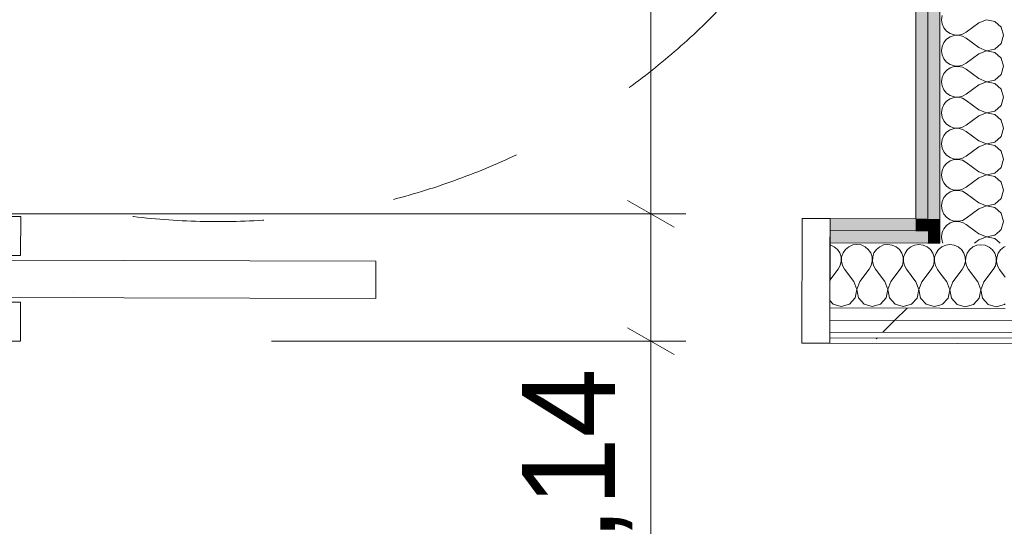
# Model space of a CAD drawing. Header units: millimetres. Extents: x -30280 to 19093, y -17460 to 4378.
# Tile 155 of 188: x -7171 to -6113, y -15644 to -15100. Entities that reach past the tile are written whole.
import ezdxf

# ---------------------------------------------------------------- set-up
doc = ezdxf.new("R2010")
doc.units = ezdxf.units.MM
doc.header["$MEASUREMENT"] = 0
doc.linetypes.add('Rayas Pequeñas', pattern=[282.222222, 141.111111, -141.111111])
doc.linetypes.add('Wipeout_Contour', pattern=[1000, 0, -1000])
for name, color, linetype, lineweight in [('Nuevo_01 2D_Mobiliari_Pluma_Nº__101', 252, 'Continuous', 5), ('Nuevo_06_COT_Generals_Pluma_Nº__1', 7, 'Continuous', 5), ('Nuevo_08_E_Envans secs_Pluma_Nº__1', 7, 'Continuous', 5), ('Nuevo_Puertas Archicad_Pluma_Nº__1', 7, 'Continuous', 5)]:
    doc.layers.add(name, color=color, linetype=linetype, lineweight=lineweight)
for name, color, linetype in [('Nuevo_06_COT_Generals', 7, 'Continuous'), ('Nuevo_08_E_Envans secs', 7, 'Continuous'), ('Nuevo_Puertas Archicad', 7, 'Continuous')]:
    doc.layers.add(name, color=color, linetype=linetype)
for name, color, linetype, lineweight, true_color in [('Nuevo_08_E_Envans secs_Pluma_Nº__102', 7, 'Continuous', 5, 0xcccccc), ('Nuevo_08_E_Envans secs_Pluma_Nº__171', 171, 'Continuous', 13, 0xaaaaff), ('Nuevo_08_E_Envans secs_Pluma_Nº__177', 7, 'Continuous', 15, 0xf7e046), ('Nuevo_08_E_Envans secs_Pluma_Nº__79', 7, 'Continuous', 5, 0xaaffd5)]:
    doc.layers.add(name, color=color, linetype=linetype, lineweight=lineweight, true_color=true_color)
doc.styles.add('Estilo_Generado_1', font='txt')
doc.dimstyles.new('Estilo_Generado__2', dxfattribs={"dimtxt": 100, "dimasz": 38, "dimexe": 0.18, "dimexo": 300, "dimgap": 0, "dimtad": 1, "dimlfac": 0.001, "dimzin": 0, "dimdsep": 46, "dimtxsty": 'Estilo_Generado_1', "dimblk": 'ARROWHEAD_2', "dimblk1": 'ARROWHEAD_2', "dimblk2": 'ARROWHEAD_2', "dimcen": 0.09, "dimclrd": 7, "dimclre": 7, "dimclrt": 7, "dimadec": 0, "dimazin": 0, "dimtfac": 1, "dimtdec": 4, "dimtmove": 0, "dimatfit": 3, "dimfxl": 0, "dimtolj": 1, "dimtzin": 0, "dimarcsym": 0})
pattern_1 = [(45, (0, 0), (-183.8478, 183.8478), [195, -65]), (45, (7e-14, 183.85), (-183.8478, 183.8478), [195, -65])]

# ---------------------------------------------------------------- blocks, each defined once
blk = doc.blocks.new('*X109')
at = {"layer": 'Nuevo_08_E_Envans secs_Pluma_Nº__102', "color": 254, "linetype": 'Continuous', "lineweight": 5, "true_color": 0xcccccc}
for p, q in [((-6300.2, -15342), (-6300.3, -15342)), ((-6295.9, -15343.9), (-6300.2, -15342)), ((-6292.4, -15346.8), (-6295.9, -15343.9)), ((-6280.1, -15343.9), (-6283.7, -15346.8)), ((-6275.9, -15342.1), (-6280.1, -15343.9)), ((-6271.4, -15341.4), (-6275.9, -15342.1)), ((-6266.8, -15342.1), (-6271.4, -15341.4)), ((-6262.6, -15343.9), (-6266.8, -15342.1)), ((-6259.1, -15346.9), (-6262.6, -15343.9)), ((-6246.8, -15344), (-6250.4, -15346.9)), ((-6242.6, -15342.1), (-6246.8, -15344)), ((-6238, -15341.5), (-6242.6, -15342.1)), ((-6233.5, -15342.2), (-6238, -15341.5)), ((-6229.3, -15344), (-6233.5, -15342.2)), ((-6225.7, -15347), (-6229.3, -15344)), ((-6213.5, -15344.1), (-6217, -15347)), ((-6209.3, -15342.2), (-6213.5, -15344.1)), ((-6204.7, -15341.6), (-6209.3, -15342.2)), ((-6200.2, -15342.2), (-6204.7, -15341.6)), ((-6195.9, -15344.1), (-6200.2, -15342.2)), ((-6192.4, -15347.1), (-6195.9, -15344.1)), ((-6182.1, -15345.8), (-6183.7, -15347.1)), ((-6289.8, -15350.6), (-6292.4, -15346.8)), ((-6288.4, -15355), (-6289.8, -15350.6)), ((-6288.2, -15359.6), (-6288.4, -15355)), ((-6287.8, -15355), (-6288, -15359.6)), ((-6286.3, -15350.6), (-6287.8, -15355)), ((-6283.7, -15346.8), (-6286.3, -15350.6)), ((-6256.5, -15350.7), (-6259.1, -15346.9)), ((-6255, -15355), (-6256.5, -15350.7)), ((-6254.8, -15359.6), (-6255, -15355)), ((-6254.4, -15355), (-6254.7, -15359.6)), ((-6253, -15350.7), (-6254.4, -15355)), ((-6250.4, -15346.9), (-6253, -15350.7)), ((-6223.2, -15350.8), (-6225.7, -15347)), ((-6221.7, -15355.1), (-6223.2, -15350.8)), ((-6221.5, -15359.7), (-6221.7, -15355.1)), ((-6221.1, -15355.1), (-6221.3, -15359.7)), ((-6219.6, -15350.8), (-6221.1, -15355.1)), ((-6217, -15347), (-6219.6, -15350.8)), ((-6189.8, -15350.9), (-6192.4, -15347.1)), ((-6188.4, -15355.2), (-6189.8, -15350.9)), ((-6188.2, -15359.8), (-6188.4, -15355.2)), ((-6187.8, -15355.2), (-6188, -15359.8)), ((-6186.3, -15350.9), (-6187.8, -15355.2)), ((-6183.7, -15347.1), (-6186.3, -15350.9)), ((-6291.4, -15368.1), (-6289.2, -15364)), ((-6289.2, -15364), (-6288.2, -15359.6)), ((-6288, -15359.6), (-6287, -15364)), ((-6287, -15364), (-6284.8, -15368.1)), ((-6258.1, -15368.1), (-6255.9, -15364.1)), ((-6255.9, -15364.1), (-6254.8, -15359.6)), ((-6254.7, -15359.6), (-6253.7, -15364.1)), ((-6253.7, -15364.1), (-6251.4, -15368.2)), ((-6224.8, -15368.2), (-6222.5, -15364.2)), ((-6222.5, -15364.2), (-6221.5, -15359.7)), ((-6221.3, -15359.7), (-6220.3, -15364.2)), ((-6220.3, -15364.2), (-6218.1, -15368.2)), ((-6191.4, -15368.3), (-6189.2, -15364.3)), ((-6189.2, -15364.3), (-6188.2, -15359.8)), ((-6188, -15359.8), (-6187, -15364.3)), ((-6187, -15364.3), (-6184.8, -15368.3)), ((-6300.4, -15379.9), (-6291.4, -15368.1)), ((-6274.8, -15381.4), (-6284.8, -15368.1)), ((-6268.1, -15381.4), (-6258.1, -15368.1)), ((-6241.5, -15381.5), (-6251.4, -15368.2)), ((-6234.8, -15381.5), (-6224.8, -15368.2)), ((-6208.1, -15381.6), (-6218.1, -15368.2)), ((-6201.5, -15381.6), (-6191.4, -15368.3)), ((-6182.1, -15371.9), (-6184.8, -15368.3)), ((-6271.6, -15389.9), (-6274.8, -15381.4)), ((-6268.1, -15381.4), (-6271.4, -15389.9)), ((-6238.2, -15390), (-6241.5, -15381.5)), ((-6234.8, -15381.5), (-6238.1, -15390)), ((-6204.9, -15390.1), (-6208.1, -15381.6)), ((-6201.5, -15381.6), (-6204.8, -15390.1)), ((-6279.4, -15405.6), (-6273.3, -15398.9)), ((-6273.3, -15398.9), (-6271.6, -15389.9)), ((-6271.4, -15389.9), (-6269.8, -15398.9)), ((-6269.8, -15398.9), (-6263.6, -15405.6)), ((-6246.1, -15405.7), (-6239.9, -15399)), ((-6239.9, -15399), (-6238.2, -15390)), ((-6238.1, -15390), (-6236.4, -15399)), ((-6236.4, -15399), (-6230.3, -15405.7)), ((-6212.8, -15405.8), (-6206.6, -15399.1)), ((-6206.6, -15399.1), (-6204.9, -15390.1)), ((-6204.8, -15390.1), (-6203.1, -15399.1)), ((-6203.1, -15399.1), (-6197, -15405.8)), ((-6300.4, -15401.7), (-6297, -15405.6)), ((-6297, -15405.6), (-6288.2, -15408.1)), ((-6288.2, -15408.1), (-6279.4, -15405.6)), ((-6263.6, -15405.6), (-6254.9, -15408.1)), ((-6254.9, -15408.1), (-6246.1, -15405.7)), ((-6230.3, -15405.7), (-6221.5, -15408.2)), ((-6221.5, -15408.2), (-6212.8, -15405.8)), ((-6197, -15405.8), (-6188.2, -15408.3)), ((-6188.2, -15408.3), (-6182.1, -15406.6))]:
    blk.add_line(p, q, dxfattribs=at)
blk = doc.blocks.new('*X110')
at = {"layer": 'Nuevo_08_E_Envans secs_Pluma_Nº__102', "color": 254, "linetype": 'Continuous', "lineweight": 5, "true_color": 0xcccccc}
for p, q in [((-6180.1, -15344.2), (-6182.1, -15345.8)), ((-6175.9, -15342.3), (-6180.1, -15344.2)), ((-6171.4, -15341.7), (-6175.9, -15342.3)), ((-6166.8, -15342.3), (-6171.4, -15341.7)), ((-6162.6, -15344.2), (-6166.8, -15342.3)), ((-6159.1, -15347.1), (-6162.6, -15344.2)), ((-6146.8, -15344.2), (-6150.4, -15347.2)), ((-6142.6, -15342.4), (-6146.8, -15344.2)), ((-6138, -15341.8), (-6142.6, -15342.4)), ((-6133.5, -15342.4), (-6138, -15341.8)), ((-6129.3, -15344.3), (-6133.5, -15342.4)), ((-6125.7, -15347.2), (-6129.3, -15344.3)), ((-6113.5, -15344.3), (-6117, -15347.2)), ((-6112.1, -15343.7), (-6113.5, -15344.3)), ((-6156.5, -15350.9), (-6159.1, -15347.1)), ((-6155, -15355.3), (-6156.5, -15350.9)), ((-6154.8, -15359.9), (-6155, -15355.3)), ((-6154.4, -15355.3), (-6154.7, -15359.9)), ((-6153, -15350.9), (-6154.4, -15355.3)), ((-6150.4, -15347.2), (-6153, -15350.9)), ((-6123.2, -15351), (-6125.7, -15347.2)), ((-6121.7, -15355.4), (-6123.2, -15351)), ((-6121.5, -15360), (-6121.7, -15355.4)), ((-6121.1, -15355.4), (-6121.3, -15360)), ((-6119.6, -15351), (-6121.1, -15355.4)), ((-6117, -15347.2), (-6119.6, -15351)), ((-6158.1, -15368.4), (-6155.9, -15364.4)), ((-6155.9, -15364.4), (-6154.8, -15359.9)), ((-6154.7, -15359.9), (-6153.7, -15364.4)), ((-6153.7, -15364.4), (-6151.4, -15368.4)), ((-6124.8, -15368.5), (-6122.5, -15364.4)), ((-6122.5, -15364.4), (-6121.5, -15360)), ((-6121.3, -15360), (-6120.3, -15364.5)), ((-6120.3, -15364.5), (-6118.1, -15368.5)), ((-6174.8, -15381.7), (-6182.1, -15371.9)), ((-6168.1, -15381.7), (-6158.1, -15368.4)), ((-6141.5, -15381.8), (-6151.4, -15368.4)), ((-6134.8, -15381.8), (-6124.8, -15368.5)), ((-6112.1, -15376.5), (-6118.1, -15368.5)), ((-6171.6, -15390.2), (-6174.8, -15381.7)), ((-6168.1, -15381.7), (-6171.4, -15390.2)), ((-6138.2, -15390.3), (-6141.5, -15381.8)), ((-6134.8, -15381.8), (-6138.1, -15390.3)), ((-6179.4, -15405.8), (-6173.3, -15399.1)), ((-6173.3, -15399.1), (-6171.6, -15390.2)), ((-6171.4, -15390.2), (-6169.8, -15399.1)), ((-6169.8, -15399.1), (-6163.6, -15405.9)), ((-6146.1, -15405.9), (-6139.9, -15399.2)), ((-6139.9, -15399.2), (-6138.2, -15390.3)), ((-6138.1, -15390.3), (-6136.4, -15399.2)), ((-6136.4, -15399.2), (-6130.3, -15406)), ((-6182.1, -15406.6), (-6179.4, -15405.8)), ((-6163.6, -15405.9), (-6154.9, -15408.4)), ((-6154.9, -15408.4), (-6146.1, -15405.9)), ((-6130.3, -15406), (-6121.5, -15408.5)), ((-6121.5, -15408.5), (-6112.8, -15406)), ((-6112.8, -15406), (-6112.1, -15405.3))]:
    blk.add_line(p, q, dxfattribs=at)
blk = doc.blocks.new('Puerta Corredera Empotrada 27_2')
at = {"layer": 'Nuevo_Puertas Archicad', "linetype": 'Continuous', "lineweight": 0, "true_color": 0xffffff}
h = blk.add_hatch(dxfattribs=at)
h.set_pattern_fill('Hormigón_en_Masa_0001', style=0, pattern_type=2)
h.set_pattern_definition([(0, (0, 0), (0, 779.4), [48.75, -401.25]), (0, (225, 389.7), (0, 779.4), [48.75, -401.25]), (60, (0, 0), (-675, 389.7), [48.75, -401.25]), (60, (450, 0), (-675, 389.7), [48.75, -401.25]), (120, (48.75, 0), (675, 389.7), [48.75, -401.25]), (120, (498.75, 0), (675, 389.7), [48.75, -401.25]), (0, (0, 75), (0, 150), [0, -150, 0, -225]), (45, (75, 75), (-106.066, 106.066), [0, -112.5, 0, -187.5])])
h.paths.add_polyline_path([(38.1, -47), (38.1, -87), (878.1, -87), (878.1, -47)])
at = {"layer": 'Nuevo_Puertas Archicad_Pluma_Nº__1', "color": 7, "linetype": 'Continuous', "lineweight": 5}
for p, q in [((-420, 0), (-450, 0)), ((-450, 0), (-450, -134)), ((-450, -13), (-450, 0)), ((-450, -13), (-450, 0)), ((-420, -134), (-420, 0)), ((450, 0), (420, 0)), ((420, 0), (420, -42)), ((-450, -26), (-450, -13)), ((-450, -26), (-450, -13)), ((-450, -96), (-450, -26)), ((-450, -96), (-450, -26)), ((420, -42), (450, -42)), ((38.1, -47), (878.1, -47)), ((38.1, -87), (38.1, -47)), ((878.1, -87), (38.1, -87)), ((450, -92), (420, -92)), ((420, -92), (420, -134)), ((-450, -109), (-450, -96)), ((-450, -109), (-450, -96)), ((-450, -122), (-450, -109)), ((-450, -122), (-450, -109)), ((-450, -128), (-450, -122)), ((-450, -128), (-450, -122)), ((-450, -134), (-450, -128)), ((-450, -134), (-450, -128)), ((-450, -134), (-420, -134)), ((420, -134), (450, -134))]:
    blk.add_line(p, q, dxfattribs=at)
blk = doc.blocks.new('Muro_62_1', base_point=(-3815.2, -15319.9))
at = {"layer": 'Nuevo_08_E_Envans secs_Pluma_Nº__79', "linetype": 'Continuous', "lineweight": 5, "true_color": 0xaaffd5}
for points in [[(-6300.2, -15326.7), (-6208.1, -15326.9), (-6208.1, -15313.9), (-6300.2, -15313.7)], [(-6195.1, -15314), (-6208.1, -15313.9), (-6208.1, -15326.9), (-6195.1, -15327)], [(-6300.2, -15326.7), (-6300.3, -15339.7), (-6195.1, -15340), (-6195.1, -15327)], [(-6182.1, -15327), (-6195.1, -15327), (-6195.1, -15340), (-6182.1, -15340)]]:
    blk.add_hatch(color=121, dxfattribs=at).paths.add_polyline_path(points)
at = {"layer": 'Nuevo_08_E_Envans secs_Pluma_Nº__1', "color": 7, "linetype": 'Continuous', "lineweight": 5}
for p, q in [((-6300.2, -15326.7), (-6300.2, -15313.7)), ((-6195.1, -15314), (-6195.1, -15327)), ((-6300.3, -15339.7), (-6300.2, -15326.7)), ((-6300.2, -15326.7), (-6208.1, -15326.9)), ((-6208.1, -15326.9), (-6195.1, -15327)), ((-6182.1, -15327), (-6182.1, -15340)), ((-6300.3, -15339.7), (-6195.1, -15340)), ((-6195.1, -15340), (-6182.1, -15340))]:
    blk.add_line(p, q, dxfattribs=at)
at = {"layer": 'Nuevo_08_E_Envans secs_Pluma_Nº__1', "color": 7, "linetype": 'Continuous', "lineweight": 5, "flags": 128}
blk.add_lwpolyline([(-6208.1, -15313.9), (-6300.2, -15313.7)], dxfattribs=at)
at = {"color": 254, "linetype": 'Wipeout_Contour', "lineweight": 0, "ltscale": 65791.164585}
blk.add_wipeout([(-6300.5, -15447.7), (-4928.4, -15451.1), (-4928.4, -15445.1), (-6300.5, -15441.7)], dxfattribs=at).dxf.layer = 'Nuevo_08_E_Envans secs'
at = {"layer": 'Nuevo_08_E_Envans secs_Pluma_Nº__171', "linetype": 'Continuous', "lineweight": 13, "true_color": 0xaaaaff}
h = blk.add_hatch(dxfattribs=at)
h.set_pattern_fill('Panellat_HPL_0001', color=161, style=0, pattern_type=2)
h.set_pattern_definition(pattern_1)
h.paths.add_polyline_path([(-6300.5, -15447.7), (-4928.4, -15451.1), (-4928.4, -15445.1), (-6300.5, -15441.7)])
at = {"layer": 'Nuevo_08_E_Envans secs_Pluma_Nº__1', "color": 7, "linetype": 'Continuous', "lineweight": 5, "flags": 128}
blk.add_lwpolyline([(-6300.5, -15447.7), (-4928.4, -15451.1)], dxfattribs=at)
at = {"color": 254, "linetype": 'Wipeout_Contour', "lineweight": 0, "ltscale": 65732.874913}
blk.add_wipeout([(-6300.5, -15435.7), (-4928.4, -15439.1), (-4928.3, -15426.1), (-6300.5, -15422.7)], dxfattribs=at).dxf.layer = 'Nuevo_08_E_Envans secs'
at = {"layer": 'Nuevo_08_E_Envans secs_Pluma_Nº__177', "linetype": 'Continuous', "lineweight": 15, "true_color": 0xf7e046}
h = blk.add_hatch(dxfattribs=at)
h.set_pattern_fill('Panellat_HPL_0001', color=53, style=0, pattern_type=2)
h.set_pattern_definition(pattern_1)
h.paths.add_polyline_path([(-6300.5, -15435.7), (-4928.4, -15439.1), (-4928.3, -15426.1), (-6300.5, -15422.7)])
at = {"layer": 'Nuevo_08_E_Envans secs_Pluma_Nº__1', "color": 7, "linetype": 'Continuous', "lineweight": 5}
for p, q in [((-6300.5, -15435.7), (-4928.4, -15439.1)), ((-6300.5, -15441.7), (-6300.5, -15435.7)), ((-6300.5, -15441.7), (-4928.4, -15445.1)), ((-6300.5, -15447.7), (-6300.5, -15441.7))]:
    blk.add_line(p, q, dxfattribs=at)
at = {"color": 254, "linetype": 'Wipeout_Contour', "lineweight": 0, "ltscale": 65683.995114}
blk.add_wipeout([(-6300.5, -15422.7), (-4928.3, -15426.1), (-4928.3, -15413.1), (-6300.4, -15409.7)], dxfattribs=at).dxf.layer = 'Nuevo_08_E_Envans secs'
at = {"layer": 'Nuevo_08_E_Envans secs_Pluma_Nº__177', "linetype": 'Continuous', "lineweight": 15, "true_color": 0xf7e046}
h = blk.add_hatch(dxfattribs=at)
h.set_pattern_fill('Panellat_HPL_0001', color=53, style=0, pattern_type=2)
h.set_pattern_definition(pattern_1)
h.paths.add_polyline_path([(-6300.5, -15422.7), (-4928.3, -15426.1), (-4928.3, -15413.1), (-6300.4, -15409.7)])
at = {"layer": 'Nuevo_08_E_Envans secs_Pluma_Nº__1', "color": 7, "linetype": 'Continuous', "lineweight": 5}
for p, q in [((-6300.4, -15409.7), (-6300.3, -15339.7)), ((-6300.5, -15422.7), (-6300.4, -15409.7)), ((-6300.4, -15409.7), (-6182.1, -15410)), ((-6182.1, -15410), (-6112.1, -15410.2)), ((-6300.5, -15422.7), (-4928.3, -15426.1)), ((-6300.5, -15435.7), (-6300.5, -15422.7))]:
    blk.add_line(p, q, dxfattribs=at)
at = {"layer": 'Nuevo_08_E_Envans secs', "color": 7, "lineweight": 20}
for name in ['*X109', '*X110']:
    blk.add_blockref(name, (0, 0), dxfattribs=at)
at = {"layer": 'Nuevo_Puertas Archicad', "color": 253, "linetype": 'Continuous', "lineweight": 5, "true_color": 0xa4a4a6, "xscale": -1, "zscale": 1000, "rotation": 359.8580098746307}
blk.add_blockref('Puerta Corredera Empotrada 27_2', (-6750.2, -15312.6), dxfattribs=at)
blk = doc.blocks.new('*X241')
at = {"layer": 'Nuevo_08_E_Envans secs_Pluma_Nº__102', "color": 254, "linetype": 'Continuous', "lineweight": 5, "true_color": 0xcccccc}
for p, q in [((-6179.8, -15328.8), (-6180.4, -15333.3)), ((-6180.4, -15333.3), (-6179.8, -15337.9)), ((-6179, -15327), (-6179.8, -15328.8)), ((-6140.4, -15330), (-6144.3, -15327.1)), ((-6140.4, -15330), (-6131.9, -15333.3)), ((-6131.9, -15333.4), (-6140.4, -15336.7)), ((-6131.9, -15333.3), (-6123, -15331.6)), ((-6123, -15335.1), (-6131.9, -15333.4)), ((-6123, -15331.6), (-6118.1, -15327.1)), ((-6117.4, -15340.2), (-6123, -15335.1)), ((-6179.8, -15337.9), (-6178.9, -15340)), ((-6140.4, -15336.7), (-6145, -15340.1))]:
    blk.add_line(p, q, dxfattribs=at)
blk = doc.blocks.new('*X242')
at = {"layer": 'Nuevo_08_E_Envans secs_Pluma_Nº__102', "color": 254, "linetype": 'Continuous', "lineweight": 5, "true_color": 0xcccccc}
for p, q in [((-6172.5, -15314), (-6171.2, -15314.9)), ((-6157.8, -15315.6), (-6155.1, -15314.1)), ((-6113.8, -15316.7), (-6114.5, -15314.2)), ((-6177.9, -15324.6), (-6179, -15327)), ((-6175, -15321), (-6177.9, -15324.6)), ((-6171.2, -15318.4), (-6175, -15321)), ((-6171.2, -15314.9), (-6166.8, -15316.4)), ((-6166.8, -15317), (-6171.2, -15318.4)), ((-6166.8, -15316.4), (-6162.3, -15316.6)), ((-6162.3, -15316.7), (-6166.8, -15317)), ((-6162.3, -15316.6), (-6157.8, -15315.6)), ((-6157.8, -15317.8), (-6162.3, -15316.7)), ((-6153.8, -15320), (-6157.8, -15317.8)), ((-6144.3, -15327.1), (-6153.8, -15320)), ((-6116.2, -15325.4), (-6113.8, -15316.7)), ((-6118.1, -15327.1), (-6116.2, -15325.4))]:
    blk.add_line(p, q, dxfattribs=at)
blk = doc.blocks.new('*X245')
at = {"layer": 'Nuevo_08_E_Envans secs_Pluma_Nº__102', "color": 254, "linetype": 'Continuous', "lineweight": 5, "true_color": 0xcccccc}
for p, q in [((-6179.8, -15095.4), (-6180.4, -15100)), ((-6180.4, -15100), (-6179.8, -15104.6)), ((-6131.9, -15100.1), (-6140.4, -15103.3)), ((-6123, -15101.8), (-6131.9, -15100.1)), ((-6116.2, -15107.9), (-6123, -15101.8)), ((-6179.8, -15104.6), (-6177.9, -15108.8)), ((-6177.9, -15108.8), (-6175, -15112.3)), ((-6175, -15112.3), (-6171.2, -15114.9)), ((-6157.8, -15115.6), (-6153.8, -15113.3)), ((-6140.4, -15103.3), (-6153.8, -15113.3)), ((-6113.8, -15116.7), (-6116.2, -15107.9)), ((-6175, -15121), (-6177.9, -15124.6)), ((-6171.2, -15118.4), (-6175, -15121)), ((-6171.2, -15114.9), (-6166.8, -15116.4)), ((-6166.8, -15117), (-6171.2, -15118.4)), ((-6166.8, -15116.4), (-6162.3, -15116.6)), ((-6162.3, -15116.7), (-6166.8, -15117)), ((-6162.3, -15116.6), (-6157.8, -15115.6)), ((-6157.8, -15117.8), (-6162.3, -15116.7)), ((-6153.8, -15120), (-6157.8, -15117.8)), ((-6140.4, -15130), (-6153.8, -15120)), ((-6116.2, -15125.4), (-6113.8, -15116.7)), ((-6179.8, -15128.8), (-6180.4, -15133.3)), ((-6180.4, -15133.3), (-6179.8, -15137.9)), ((-6177.9, -15124.6), (-6179.8, -15128.8)), ((-6140.4, -15130), (-6131.9, -15133.3)), ((-6131.9, -15133.4), (-6140.4, -15136.7)), ((-6131.9, -15133.3), (-6123, -15131.6)), ((-6123, -15135.1), (-6131.9, -15133.4)), ((-6123, -15131.6), (-6116.2, -15125.4)), ((-6179.8, -15137.9), (-6177.9, -15142.1)), ((-6177.9, -15142.1), (-6175, -15145.6)), ((-6140.4, -15136.7), (-6153.8, -15146.7)), ((-6116.2, -15141.2), (-6123, -15135.1)), ((-6113.8, -15150), (-6116.2, -15141.2)), ((-6175, -15154.4), (-6177.9, -15157.9)), ((-6175, -15145.6), (-6171.2, -15148.2)), ((-6171.2, -15151.8), (-6175, -15154.4)), ((-6171.2, -15148.2), (-6166.8, -15149.7)), ((-6166.8, -15150.3), (-6171.2, -15151.8)), ((-6166.8, -15149.7), (-6162.3, -15149.9)), ((-6162.3, -15150.1), (-6166.8, -15150.3)), ((-6162.3, -15149.9), (-6157.8, -15148.9)), ((-6157.8, -15151.1), (-6162.3, -15150.1)), ((-6157.8, -15148.9), (-6153.8, -15146.7)), ((-6153.8, -15153.3), (-6157.8, -15151.1)), ((-6140.4, -15163.3), (-6153.8, -15153.3)), ((-6116.2, -15158.8), (-6113.8, -15150)), ((-6179.8, -15162.1), (-6180.4, -15166.7)), ((-6177.9, -15157.9), (-6179.8, -15162.1)), ((-6140.4, -15163.3), (-6131.9, -15166.6)), ((-6131.9, -15166.6), (-6123, -15164.9)), ((-6123, -15164.9), (-6116.2, -15158.8)), ((-6180.4, -15166.7), (-6179.8, -15171.2)), ((-6179.8, -15171.2), (-6177.9, -15175.4)), ((-6177.9, -15175.4), (-6175, -15179)), ((-6140.4, -15170), (-6153.8, -15180)), ((-6131.9, -15166.7), (-6140.4, -15170)), ((-6123, -15168.4), (-6131.9, -15166.7)), ((-6116.2, -15174.6), (-6123, -15168.4)), ((-6113.8, -15183.3), (-6116.2, -15174.6)), ((-6175, -15187.7), (-6177.9, -15191.2)), ((-6175, -15179), (-6171.2, -15181.6)), ((-6171.2, -15185.1), (-6175, -15187.7)), ((-6171.2, -15181.6), (-6166.8, -15183)), ((-6166.8, -15183.6), (-6171.2, -15185.1)), ((-6166.8, -15183), (-6162.3, -15183.3)), ((-6162.3, -15183.4), (-6166.8, -15183.6)), ((-6162.3, -15183.3), (-6157.8, -15182.2)), ((-6157.8, -15184.4), (-6162.3, -15183.4)), ((-6157.8, -15182.2), (-6153.8, -15180)), ((-6153.8, -15186.7), (-6157.8, -15184.4)), ((-6140.4, -15196.7), (-6153.8, -15186.7)), ((-6116.2, -15192.1), (-6113.8, -15183.3)), ((-6179.8, -15195.4), (-6180.4, -15200)), ((-6177.9, -15191.2), (-6179.8, -15195.4)), ((-6140.4, -15196.7), (-6131.9, -15199.9)), ((-6131.9, -15199.9), (-6123, -15198.2)), ((-6123, -15198.2), (-6116.2, -15192.1)), ((-6180.4, -15200), (-6179.8, -15204.6)), ((-6179.8, -15204.6), (-6177.9, -15208.8)), ((-6177.9, -15208.8), (-6175, -15212.3)), ((-6140.4, -15203.3), (-6153.8, -15213.3)), ((-6131.9, -15200.1), (-6140.4, -15203.3)), ((-6123, -15201.8), (-6131.9, -15200.1)), ((-6116.2, -15207.9), (-6123, -15201.8)), ((-6113.8, -15216.7), (-6116.2, -15207.9)), ((-6175, -15212.3), (-6171.2, -15214.9)), ((-6171.2, -15218.4), (-6175, -15221)), ((-6171.2, -15214.9), (-6166.8, -15216.4)), ((-6166.8, -15217), (-6171.2, -15218.4)), ((-6166.8, -15216.4), (-6162.3, -15216.6)), ((-6162.3, -15216.7), (-6166.8, -15217)), ((-6162.3, -15216.6), (-6157.8, -15215.6)), ((-6157.8, -15217.8), (-6162.3, -15216.7)), ((-6157.8, -15215.6), (-6153.8, -15213.3)), ((-6153.8, -15220), (-6157.8, -15217.8)), ((-6116.2, -15225.4), (-6113.8, -15216.7)), ((-6179.8, -15228.8), (-6180.4, -15233.3)), ((-6177.9, -15224.6), (-6179.8, -15228.8)), ((-6175, -15221), (-6177.9, -15224.6)), ((-6140.4, -15230), (-6153.8, -15220)), ((-6140.4, -15230), (-6131.9, -15233.3)), ((-6123, -15231.6), (-6116.2, -15225.4)), ((-6180.4, -15233.3), (-6179.8, -15237.9)), ((-6179.8, -15237.9), (-6177.9, -15242.1)), ((-6140.4, -15236.7), (-6153.8, -15246.7)), ((-6131.9, -15233.4), (-6140.4, -15236.7)), ((-6131.9, -15233.3), (-6123, -15231.6)), ((-6123, -15235.1), (-6131.9, -15233.4)), ((-6116.2, -15241.2), (-6123, -15235.1)), ((-6177.9, -15242.1), (-6175, -15245.6)), ((-6175, -15245.6), (-6171.2, -15248.2)), ((-6171.2, -15248.2), (-6166.8, -15249.7)), ((-6166.8, -15250.3), (-6171.2, -15251.8)), ((-6166.8, -15249.7), (-6162.3, -15249.9)), ((-6162.3, -15250.1), (-6166.8, -15250.3)), ((-6162.3, -15249.9), (-6157.8, -15248.9)), ((-6157.8, -15251.1), (-6162.3, -15250.1)), ((-6157.8, -15248.9), (-6153.8, -15246.7)), ((-6153.8, -15253.3), (-6157.8, -15251.1)), ((-6113.8, -15250), (-6116.2, -15241.2)), ((-6116.2, -15258.8), (-6113.8, -15250)), ((-6177.9, -15257.9), (-6179.8, -15262.1)), ((-6175, -15254.4), (-6177.9, -15257.9)), ((-6171.2, -15251.8), (-6175, -15254.4)), ((-6140.4, -15263.3), (-6153.8, -15253.3)), ((-6123, -15264.9), (-6116.2, -15258.8)), ((-6179.8, -15262.1), (-6180.4, -15266.7)), ((-6180.4, -15266.7), (-6179.8, -15271.2)), ((-6179.8, -15271.2), (-6177.9, -15275.4)), ((-6140.4, -15270), (-6153.8, -15280)), ((-6140.4, -15263.3), (-6131.9, -15266.6)), ((-6131.9, -15266.7), (-6140.4, -15270)), ((-6131.9, -15266.6), (-6123, -15264.9)), ((-6123, -15268.4), (-6131.9, -15266.7)), ((-6116.2, -15274.6), (-6123, -15268.4)), ((-6177.9, -15275.4), (-6175, -15279)), ((-6175, -15279), (-6171.2, -15281.6)), ((-6171.2, -15281.6), (-6166.8, -15283)), ((-6166.8, -15283), (-6162.3, -15283.3)), ((-6162.3, -15283.3), (-6157.8, -15282.2)), ((-6157.8, -15282.2), (-6153.8, -15280)), ((-6113.8, -15283.3), (-6116.2, -15274.6)), ((-6177.9, -15291.2), (-6179.8, -15295.4)), ((-6175, -15287.7), (-6177.9, -15291.2)), ((-6171.2, -15285.1), (-6175, -15287.7)), ((-6166.8, -15283.6), (-6171.2, -15285.1)), ((-6162.3, -15283.4), (-6166.8, -15283.6)), ((-6157.8, -15284.4), (-6162.3, -15283.4)), ((-6153.8, -15286.7), (-6157.8, -15284.4)), ((-6140.4, -15296.7), (-6153.8, -15286.7)), ((-6123, -15298.2), (-6116.2, -15292.1)), ((-6116.2, -15292.1), (-6113.8, -15283.3)), ((-6179.8, -15295.4), (-6180.4, -15300)), ((-6180.4, -15300), (-6179.8, -15304.6)), ((-6140.4, -15303.3), (-6153.8, -15313.3)), ((-6140.4, -15296.7), (-6131.9, -15299.9)), ((-6131.9, -15300.1), (-6140.4, -15303.3)), ((-6131.9, -15299.9), (-6123, -15298.2)), ((-6123, -15301.8), (-6131.9, -15300.1)), ((-6116.2, -15307.9), (-6123, -15301.8)), ((-6179.8, -15304.6), (-6177.9, -15308.8)), ((-6177.9, -15308.8), (-6175, -15312.3)), ((-6175, -15312.3), (-6172.5, -15314)), ((-6155.1, -15314.1), (-6153.8, -15313.3)), ((-6114.5, -15314.2), (-6116.2, -15307.9))]:
    blk.add_line(p, q, dxfattribs=at)
blk = doc.blocks.new('Muro_80_1', base_point=(-6147.1, -15314.1))
at = {"layer": 'Nuevo_08_E_Envans secs_Pluma_Nº__79', "linetype": 'Continuous', "lineweight": 5, "true_color": 0xaaffd5}
for points in [[(-6195.1, -15314), (-6195.1, -13808.6), (-6208.1, -13808.6), (-6208.1, -15313.9)], [(-6182.1, -15314), (-6182.1, -13808.6), (-6195.1, -13808.6), (-6195.1, -15314)], [(-6182.1, -15314), (-6195.1, -15314), (-6195.1, -15327), (-6182.1, -15327)]]:
    blk.add_hatch(color=121, dxfattribs=at).paths.add_polyline_path(points)
at = {"layer": 'Nuevo_08_E_Envans secs_Pluma_Nº__1', "color": 7, "linetype": 'Continuous', "lineweight": 5}
for p, q in [((-6195.1, -15314), (-6195.1, -13808.6)), ((-6182.1, -15314), (-6182.1, -13808.6)), ((-6195.1, -15314), (-6195.1, -15327)), ((-6182.1, -15314), (-6182.1, -15327)), ((-6182.1, -15327), (-6182.1, -15340))]:
    blk.add_line(p, q, dxfattribs=at)
at = {"layer": 'Nuevo_08_E_Envans secs_Pluma_Nº__1', "color": 7, "linetype": 'Continuous', "lineweight": 5, "flags": 128}
blk.add_lwpolyline([(-6208.1, -13808.6), (-6208.1, -15313.9)], dxfattribs=at)
at = {"layer": 'Nuevo_08_E_Envans secs', "color": 7, "lineweight": 20}
for name in ['*X245', '*X242', '*X241']:
    blk.add_blockref(name, (0, 0), dxfattribs=at)
blk = doc.blocks.new('*D656')
at = {"layer": 'Nuevo_06_COT_Generals_Pluma_Nº__1', "color": 7, "linetype": 'Continuous', "lineweight": 5}
for p, q in [((-6517.9, -15431), (-6467.9, -15459.9)), ((-6455.4, -15445.5), (-6900.5, -15445.5)), ((-6492.9, -16581), (-6492.9, -15445.5)), ((-6517.9, -16566.5), (-6467.9, -16595.4)), ((-6455.4, -16581), (-6664.9, -16581))]:
    blk.add_line(p, q, dxfattribs=at)
at = {"layer": 'Nuevo_06_COT_Generals_Pluma_Nº__1', "color": 7, "lineweight": 5, "char_height": 100, "attachment_point": 7, "rotation": 90, "style": 'Estilo_Generado_1'}
for s, insert in [('\\A1;{\\pql;\\fGotham Book|b0|i0|c0|p0;\\W1.000000;0,14}', (-6512.9, -15734.7)), ('\\A1;{\\pql;\\fGotham Book|b0|i0|c0|p0;\\W1.000000;1,14}', (-6512.9, -16150.6))]:
    blk.add_mtext(s, dxfattribs=dict(at, insert=insert))
blk = doc.blocks.new('ARROWHEAD_2')
at = {"color": 0, "linetype": 'Continuous', "lineweight": 0}
for p, q in [((-0.378, -0.655), (0.378, 0.655)), ((0, 0), (-1, 0))]:
    blk.add_line(p, q, dxfattribs=at)
blk = doc.blocks.new('*D657')
at = {"layer": 'Nuevo_06_COT_Generals_Pluma_Nº__1', "color": 7, "linetype": 'Continuous', "lineweight": 5}
for p, q in [((-6517.9, -15294.1), (-6467.9, -15323)), ((-6455.4, -15308.6), (-8068.5, -15308.6)), ((-6492.9, -15445.5), (-6492.9, -15308.6)), ((-6517.9, -15431), (-6467.9, -15459.9)), ((-6455.4, -15445.5), (-6900.5, -15445.5))]:
    blk.add_line(p, q, dxfattribs=at)
blk = doc.blocks.new('*D658')
at = {"layer": 'Nuevo_06_COT_Generals_Pluma_Nº__1', "color": 7, "linetype": 'Continuous', "lineweight": 5}
for p, q in [((-6517.9, -13794.1), (-6467.9, -13823)), ((-6455.4, -13808.6), (-6530.4, -13808.6)), ((-6492.9, -15308.6), (-6492.9, -13808.6)), ((-6517.9, -15294.1), (-6467.9, -15323)), ((-6455.4, -15308.6), (-8068.5, -15308.6))]:
    blk.add_line(p, q, dxfattribs=at)
at = {"layer": 'Nuevo_06_COT_Generals_Pluma_Nº__1', "color": 7, "lineweight": 5, "insert": (-6512.9, -14656.7), "char_height": 100, "attachment_point": 7, "rotation": 90, "style": 'Estilo_Generado_1'}
blk.add_mtext('\\A1;{\\pql;\\fGotham Book|b0|i0|c0|p0;\\W1.000000;1,5}', dxfattribs=at)
blk = doc.blocks.new('*D663')
at = {"layer": 'Nuevo_06_COT_Generals_Pluma_Nº__1', "color": 7, "linetype": 'Continuous', "lineweight": 5}
for p, q in [((-3073.1, -13794.1), (-3023.1, -13823)), ((-3010.6, -13808.6), (-3514.1, -13808.6)), ((-3048.1, -16938), (-3048.1, -13808.6)), ((-3073.1, -16923.5), (-3023.1, -16952.4)), ((-3010.6, -16938), (-3542.4, -16938))]:
    blk.add_line(p, q, dxfattribs=at)
at = {"layer": 'Nuevo_06_COT_Generals_Pluma_Nº__1', "color": 7, "lineweight": 5, "insert": (-3068.1, -15510.7), "char_height": 100, "attachment_point": 7, "rotation": 90, "style": 'Estilo_Generado_1'}
blk.add_mtext('\\A1;{\\pql;\\fGotham Book|b0|i0|c0|p0;\\W1.000000;3,13}', dxfattribs=at)

msp = doc.modelspace()

# ---------------------------------------------------------------- block references
at = {"layer": 'Nuevo_08_E_Envans secs', "color": 7, "lineweight": 20}
msp.add_blockref('Muro_62_1', (-3815.204, -15319.856), dxfattribs=at)

# ---------------------------------------------------------------- next in the draw order: linework, layer by layer
at = {"layer": 'Nuevo_01 2D_Mobiliari_Pluma_Nº__101', "color": 252, "linetype": 'Rayas Pequeñas', "lineweight": 5}
msp.add_circle((-6958.086, -14566.984), 750, dxfattribs=at)

# ---------------------------------------------------------------- next in the draw order: block references
at = {"layer": 'Nuevo_08_E_Envans secs', "color": 7, "lineweight": 20}
msp.add_blockref('Muro_80_1', (-6147.086, -15314.077), dxfattribs=at)

# ---------------------------------------------------------------- next in the draw order: dimensions: what is measured, and where the dimension line sits
at = {"layer": 'Nuevo_06_COT_Generals', "color": 7, "linetype": 'Continuous', "lineweight": 5}
for base, p1, p2, picture, middle in [((-3048.117, -13808.561), (-11408.508, -16937.976), (-3814.087, -13808.561), '*D663', (-3118.117, -15381.196)), ((-6492.881, -13808.561), (-8368.517, -15308.572), (-6169.532, -13808.561), '*D658', (-6562.881, -14565.287)), ((-6492.881, -15308.572), (-7200.541, -15445.467), (-8368.517, -15308.572), '*D657', (-6562.881, -15605.23)), ((-6492.881, -15445.467), (-6964.894, -16580.976), (-7200.541, -15445.467), '*D656', (-6562.881, -16021.149))]:
    dim = msp.add_linear_dim(base=base, p1=p1, p2=p2, angle=90, dimstyle='Estilo_Generado__2', dxfattribs=at)
    dim.commit()
    dim.dimension.update_dxf_attribs({"geometry": picture, "text_midpoint": middle, "dimtype": 160, "text_rotation": 90})

doc.saveas('drawing.dxf')
